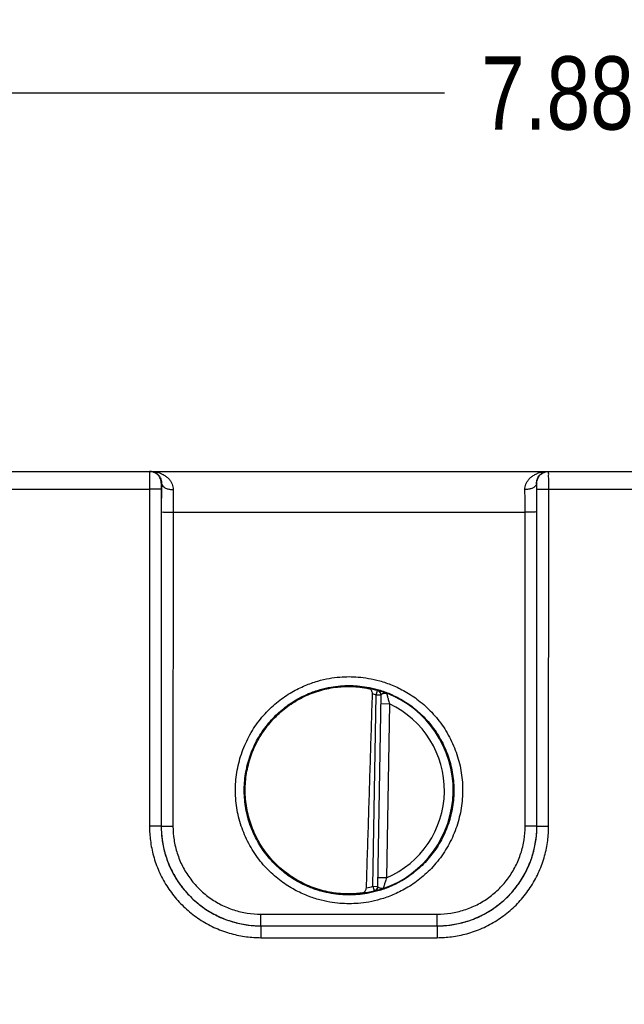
# Model space of a CAD drawing. Header units: inches. Extents: x 0 to 34, y 0 to 22.
# Tile 9 of 41: x 12.1 to 13.1, y 10.7 to 12.4. Entities that reach past the tile are written whole.
import ezdxf

# ---------------------------------------------------------------- set-up
doc = ezdxf.new("R2010")
doc.units = ezdxf.units.IN
doc.header["$LTSCALE"] = 1.87
doc.header["$MEASUREMENT"] = 0
doc.layers.get('0').update_dxf_attribs({"linetype": 'CONTINUOUS'})
doc.layers.add('DIMENSIONS', color=7, linetype='CONTINUOUS')
doc.styles.get("Standard").update_dxf_attribs({"font": 'txt', "width": 0.8})
doc.dimstyles.new('DIMSTYLE_1', dxfattribs={"dimtxt": 0.125, "dimasz": 0.1875, "dimexe": 0.18, "dimexo": 0.0625, "dimgap": 0.09, "dimtad": 0, "dimtih": 1, "dimtoh": 1, "dimdec": 3, "dimzin": 4, "dimdsep": 46, "dimtxsty": 'STANDARD', "dimblk": '_FILLED', "dimblk1": '_FILLED', "dimblk2": '_FILLED', "dimcen": 0.09, "dimadec": 0, "dimazin": 0, "dimtp": 0.01, "dimtm": 0.01, "dimtfac": 1, "dimtdec": 3, "dimtofl": 0, "dimtmove": 0, "dimatfit": 3, "dimldrblk": '_FILLED', "dimfxl": 1, "dimtolj": 1, "dimtzin": 4, "dimarcsym": 0})

# ---------------------------------------------------------------- blocks, each defined once
blk = doc.blocks.new('_FILLED')
at = {"color": 0, "linetype": 'BYBLOCK'}
blk.add_solid([(0, 0), (-1, 0.1667), (-1, -0.1667)], dxfattribs=at)
blk = doc.blocks.new('*D9')
at = {"layer": 'DIMENSIONS', "color": 2, "linetype": 'CONTINUOUS'}
for p, q in [((10.1883, 10.6991), (10.1883, 12.4276)), ((18.0686, 10.0303), (18.0686, 12.4276)), ((10.1883, 12.3026), (12.8284, 12.3026)), ((18.0686, 12.3026), (14.3784, 12.3026))]:
    blk.add_line(p, q, dxfattribs=at)
at = {"layer": 'DIMENSIONS', "color": 2, "linetype": 'CONTINUOUS', "xscale": 0.1875, "yscale": 0.1875, "zscale": 0.1875, "rotation": 180}
blk.add_blockref('_FILLED', (10.1883, 12.3026), dxfattribs=at)
at = {"layer": 'DIMENSIONS', "color": 2, "linetype": 'CONTINUOUS', "xscale": 0.1875, "yscale": 0.1875, "zscale": 0.1875}
blk.add_blockref('_FILLED', (18.0686, 12.3026), dxfattribs=at)
at = {"layer": 'DIMENSIONS', "color": 2, "linetype": 'CONTINUOUS', "width": 0.8}
for s, p in [('7.88', (12.8909, 12.2401)), ('[', (13.4159, 12.2401)), ('200.158', (13.5159, 12.2401)), (']', (14.2159, 12.2401))]:
    blk.add_text(s, height=0.125, dxfattribs=at).set_placement(p)

msp = doc.modelspace()

# ---------------------------------------------------------------- linework, layer by layer
at = {"color": 7, "linetype": 'CONTINUOUS'}
for p, q in [((10.2356, 11.6568), (18.0096, 11.6568)), ((12.3451, 11.6267), (12.3452, 11.0514)), ((12.3456, 11.6368), (12.3453, 11.6368)), ((12.9859, 11.6368), (12.9855, 11.6368)), ((12.986, 11.0514), (12.9861, 11.6267)), ((12.0761, 11.6265), (12.3251, 11.6265)), ((12.3251, 11.6265), (12.3252, 11.0512)), ((13.006, 11.0512), (13.0061, 11.6265)), ((13.0061, 11.6265), (13.2551, 11.6265)), ((12.3453, 11.5876), (12.3452, 11.0514)), ((12.3653, 11.5874), (12.3652, 11.0513)), ((12.3653, 11.5874), (12.9658, 11.5874)), ((12.9659, 11.0513), (12.9658, 11.5874)), ((12.9859, 11.0514), (12.9858, 11.5876)), ((12.7063, 10.9489), (12.712, 11.2751)), ((12.712, 11.2751), (12.7142, 11.2827)), ((12.7199, 11.275), (12.712, 11.2751)), ((12.7142, 11.2827), (12.7142, 11.2831)), ((12.7199, 11.2754), (12.7142, 10.9484)), ((12.7346, 11.2599), (12.7196, 11.2602)), ((12.7346, 11.2599), (12.7295, 10.9633)), ((12.3452, 11.0514), (12.3452, 11.0514)), ((12.986, 11.0514), (12.9859, 11.0514)), ((12.7295, 10.9633), (12.7145, 10.9636)), ((12.7063, 10.9489), (12.7082, 10.9413)), ((12.7063, 10.9489), (12.7142, 10.9488)), ((12.7082, 10.9409), (12.7082, 10.9413)), ((12.5152, 10.8814), (12.5152, 10.9013)), ((12.5152, 10.9013), (12.8159, 10.9013)), ((12.8159, 10.8814), (12.8159, 10.9013)), ((12.5152, 10.8814), (12.5152, 10.8612)), ((12.5152, 10.8814), (12.5152, 10.8814)), ((12.5152, 10.8814), (12.816, 10.8814)), ((12.5152, 10.8814), (12.8159, 10.8814)), ((12.816, 10.8814), (12.8159, 10.8814)), ((12.816, 10.8814), (12.816, 10.8612)), ((12.5152, 10.8612), (12.816, 10.8612))]:
    msp.add_line(p, q, dxfattribs=at)
for radius, start, end in [(0.1768, 74.0306, 78.9352), (0.1689, 74.0306, 76.3334), (0.1776, 289.2015, 68.7985), (0.1626, 293.1447, 64.8553), (0.1768, 277.0061, 283.9694), (0.1689, 280.096, 283.9695)]:
    msp.add_arc((12.6656, 11.1128), radius, start, end, dxfattribs=at)
for points, knots in [([(12.3253, 11.6568), (12.325, 11.6568), (12.3255, 11.6552), (12.3253, 11.6544), (12.3252, 11.6538)], [0, 0, 0, 0, 0.25372, 1, 1, 1, 1]), ([(12.3252, 11.6538), (12.325, 11.6527), (12.3252, 11.6497), (12.3251, 11.6451), (12.3251, 11.6394), (12.3251, 11.6331), (12.3251, 11.6288), (12.3251, 11.6265)], [0, 0, 0, 0, 0.13253, 0.308536, 0.519099, 0.753547, 1, 1, 1, 1]), ([(12.3453, 11.6368), (12.3453, 11.6389), (12.3446, 11.6431), (12.3417, 11.6487), (12.3372, 11.6532), (12.3315, 11.6561), (12.3273, 11.6568), (12.3253, 11.6568)], [0, 0, 0, 0, 0.200013, 0.400021, 0.600021, 0.800013, 1, 1, 1, 1]), ([(12.3269, 11.6568), (12.3296, 11.6568), (12.3349, 11.6563), (12.3422, 11.6545), (12.3485, 11.6517), (12.3539, 11.6483), (12.3582, 11.6443), (12.3616, 11.64), (12.364, 11.6353), (12.3653, 11.6305), (12.3656, 11.6273), (12.3656, 11.6257)], [0, 0, 0, 0, 0.149486, 0.285395, 0.409463, 0.52371, 0.630053, 0.729624, 0.823373, 0.913032, 1, 1, 1, 1]), ([(12.3309, 11.6563), (12.3321, 11.6561), (12.3344, 11.6553), (12.3375, 11.6535), (12.3401, 11.6513), (12.3422, 11.6487), (12.3438, 11.6459), (12.3449, 11.6429), (12.3455, 11.6399), (12.3456, 11.6378), (12.3456, 11.6368)], [0, 0, 0, 0, 0.140598, 0.273278, 0.400712, 0.524977, 0.646822, 0.766279, 0.884008, 1, 1, 1, 1]), ([(12.9655, 11.6257), (12.9655, 11.6273), (12.9658, 11.6305), (12.9672, 11.6353), (12.9695, 11.64), (12.9729, 11.6443), (12.9773, 11.6483), (12.9826, 11.6517), (12.9889, 11.6545), (12.9963, 11.6563), (13.0015, 11.6568), (13.0042, 11.6568)], [0, 0, 0, 0, 0.086968, 0.176627, 0.270376, 0.369946, 0.47629, 0.590537, 0.714605, 0.850514, 1, 1, 1, 1]), ([(12.9855, 11.6368), (12.9855, 11.6378), (12.9856, 11.6399), (12.9863, 11.6429), (12.9874, 11.6459), (12.989, 11.6487), (12.9911, 11.6513), (12.9937, 11.6535), (12.9967, 11.6553), (12.999, 11.6561), (13.0003, 11.6563)], [0, 0, 0, 0, 0.115992, 0.233721, 0.353178, 0.475023, 0.599288, 0.726722, 0.859402, 1, 1, 1, 1]), ([(12.9859, 11.6368), (12.9859, 11.6389), (12.9865, 11.6431), (12.9894, 11.6487), (12.9939, 11.6532), (12.9996, 11.6561), (13.0038, 11.6568), (13.0059, 11.6568)], [0, 0, 0, 0, 0.200014, 0.400023, 0.600023, 0.800014, 1, 1, 1, 1]), ([(13.0061, 11.6265), (13.0061, 11.6288), (13.0061, 11.6331), (13.006, 11.6394), (13.0061, 11.6451), (13.0059, 11.6497), (13.0062, 11.6535), (13.0056, 11.6552), (13.0061, 11.6568), (13.0059, 11.6568)], [0, 0, 0, 0, 0.221963, 0.433115, 0.622755, 0.781272, 0.900632, 0.974788, 1, 1, 1, 1]), ([(12.3451, 11.6267), (12.3448, 11.6265), (12.3434, 11.6268), (12.3407, 11.6265), (12.3363, 11.6266), (12.331, 11.6265), (12.3271, 11.6265), (12.3251, 11.6265)], [0, 0, 0, 0, 0.053268, 0.197128, 0.417842, 0.694288, 1, 1, 1, 1]), ([(12.3453, 11.6368), (12.3449, 11.6368), (12.3453, 11.6355), (12.3451, 11.6345), (12.3451, 11.6328), (12.3451, 11.631), (12.3451, 11.6289), (12.3451, 11.6274), (12.3451, 11.6267)], [0, 0, 0, 0, 0.09961, 0.218863, 0.377231, 0.566792, 0.778058, 1, 1, 1, 1]), ([(12.3456, 11.6368), (12.3456, 11.6328), (12.3455, 11.6246), (12.3454, 11.6122), (12.3453, 11.5998), (12.3453, 11.5916), (12.3453, 11.5876)], [0, 0, 0, 0, 0.241533, 0.499169, 0.756973, 1, 1, 1, 1]), ([(12.3456, 11.6368), (12.3456, 11.6356), (12.3465, 11.633), (12.3496, 11.6299), (12.3541, 11.6276), (12.3596, 11.6261), (12.3635, 11.6257), (12.3656, 11.6257)], [0, 0, 0, 0, 0.143987, 0.314094, 0.518322, 0.751254, 1, 1, 1, 1]), ([(12.9855, 11.6368), (12.9855, 11.6356), (12.9846, 11.633), (12.9815, 11.6299), (12.9771, 11.6276), (12.9716, 11.6261), (12.9676, 11.6257), (12.9655, 11.6257)], [0, 0, 0, 0, 0.143987, 0.314095, 0.518323, 0.751255, 1, 1, 1, 1]), ([(12.9858, 11.5876), (12.9858, 11.5916), (12.9858, 11.5998), (12.9857, 11.6122), (12.9857, 11.6247), (12.9856, 11.6328), (12.9855, 11.6368)], [0, 0, 0, 0, 0.243432, 0.501448, 0.758983, 1, 1, 1, 1]), ([(12.9861, 11.6267), (12.9861, 11.6274), (12.9861, 11.6289), (12.9861, 11.631), (12.986, 11.6328), (12.9861, 11.6345), (12.9858, 11.6355), (12.9862, 11.6368), (12.9859, 11.6368)], [0, 0, 0, 0, 0.221942, 0.433208, 0.622769, 0.781137, 0.90039, 1, 1, 1, 1]), ([(12.9861, 11.6267), (12.9864, 11.6265), (12.9878, 11.6268), (12.9905, 11.6265), (12.9948, 11.6266), (13.0001, 11.6265), (13.004, 11.6265), (13.0061, 11.6265)], [0, 0, 0, 0, 0.053268, 0.197128, 0.417843, 0.694288, 1, 1, 1, 1]), ([(12.3656, 11.6257), (12.3655, 11.6226), (12.3655, 11.6162), (12.3654, 11.6066), (12.3653, 11.5969), (12.3653, 11.5905), (12.3653, 11.5874)], [0, 0, 0, 0, 0.241617, 0.499338, 0.757134, 1, 1, 1, 1]), ([(12.9658, 11.5874), (12.9658, 11.5905), (12.9658, 11.5969), (12.9657, 11.6066), (12.9657, 11.6162), (12.9656, 11.6226), (12.9655, 11.6257)], [0, 0, 0, 0, 0.243281, 0.501281, 0.758886, 1, 1, 1, 1]), ([(12.3453, 11.5876), (12.3456, 11.5874), (12.347, 11.5877), (12.3498, 11.5874), (12.3541, 11.5875), (12.3594, 11.5874), (12.3633, 11.5874), (12.3653, 11.5874)], [0, 0, 0, 0, 0.053268, 0.197128, 0.417842, 0.694288, 1, 1, 1, 1]), ([(12.9858, 11.5876), (12.9855, 11.5874), (12.9841, 11.5877), (12.9814, 11.5874), (12.9771, 11.5875), (12.9717, 11.5874), (12.9678, 11.5874), (12.9658, 11.5874)], [0, 0, 0, 0, 0.053268, 0.197128, 0.417843, 0.694288, 1, 1, 1, 1]), ([(12.6656, 10.9192), (12.6604, 10.9192), (12.6494, 10.9196), (12.6319, 10.9218), (12.6125, 10.9262), (12.5914, 10.9334), (12.569, 10.9443), (12.546, 10.9596), (12.5237, 10.9797), (12.504, 11.0044), (12.4883, 11.0326), (12.4774, 11.0631), (12.4718, 11.0949), (12.4715, 11.1272), (12.4766, 11.1592), (12.4868, 11.1898), (12.502, 11.2184), (12.5214, 11.2436), (12.5436, 11.2644), (12.5669, 11.2803), (12.5897, 11.2916), (12.6112, 11.2992), (12.6311, 11.3038), (12.649, 11.3061), (12.6603, 11.3066), (12.6656, 11.3066)], [0, 0, 0, 0, 0.025402, 0.054262, 0.086852, 0.123427, 0.164227, 0.209523, 0.259155, 0.311614, 0.364765, 0.417697, 0.470586, 0.523518, 0.576419, 0.629325, 0.682422, 0.735168, 0.785587, 0.831838, 0.873532, 0.910953, 0.944336, 0.97393, 1, 1, 1, 1]), ([(12.6656, 10.934), (12.6608, 10.934), (12.6507, 10.9345), (12.6345, 10.9365), (12.6166, 10.9405), (12.5971, 10.9472), (12.5764, 10.9572), (12.5552, 10.9713), (12.5347, 10.9899), (12.5165, 11.0127), (12.502, 11.0387), (12.492, 11.0668), (12.4868, 11.0962), (12.4865, 11.126), (12.4912, 11.1555), (12.5007, 11.1838), (12.5147, 11.2101), (12.5326, 11.2333), (12.5531, 11.2525), (12.5745, 11.2672), (12.5955, 11.2777), (12.6154, 11.2847), (12.6337, 11.2889), (12.6503, 11.291), (12.6607, 11.2915), (12.6656, 11.2915)], [0, 0, 0, 0, 0.025411, 0.054271, 0.086861, 0.123435, 0.164234, 0.209531, 0.259168, 0.311634, 0.364787, 0.417717, 0.470605, 0.523536, 0.576436, 0.62934, 0.682438, 0.735187, 0.785605, 0.831851, 0.873539, 0.910956, 0.944335, 0.973926, 1, 1, 1, 1]), ([(12.6656, 11.3066), (12.6707, 11.3066), (12.6817, 11.3061), (12.6993, 11.3039), (12.7187, 11.2996), (12.7399, 11.2923), (12.7623, 11.2814), (12.7853, 11.2661), (12.8075, 11.2459), (12.8273, 11.2212), (12.8429, 11.1929), (12.8538, 11.1624), (12.8594, 11.1306), (12.8596, 11.0983), (12.8545, 11.0664), (12.8442, 11.0357), (12.829, 11.0072), (12.8095, 10.982), (12.7873, 10.9613), (12.7641, 10.9454), (12.7414, 10.9341), (12.7198, 10.9265), (12.7, 10.9219), (12.6821, 10.9196), (12.6708, 10.9192), (12.6656, 10.9192)], [0, 0, 0, 0, 0.025433, 0.054334, 0.086974, 0.123604, 0.164464, 0.209822, 0.259508, 0.311997, 0.365157, 0.41809, 0.470981, 0.523917, 0.576824, 0.629736, 0.682833, 0.735555, 0.785921, 0.832105, 0.873732, 0.91109, 0.944416, 0.973963, 1, 1, 1, 1]), ([(12.6656, 11.2915), (12.6703, 11.2915), (12.6805, 11.2911), (12.6966, 11.289), (12.7146, 11.285), (12.7341, 11.2783), (12.7548, 11.2682), (12.776, 11.2541), (12.7965, 11.2355), (12.8147, 11.2126), (12.8292, 11.1866), (12.8392, 11.1585), (12.8444, 11.1291), (12.8446, 11.0993), (12.8399, 11.0698), (12.8304, 11.0415), (12.8163, 11.0152), (12.7984, 10.992), (12.7779, 10.9729), (12.7565, 10.9583), (12.7355, 10.9478), (12.7156, 10.9408), (12.6973, 10.9366), (12.6808, 10.9345), (12.6704, 10.934), (12.6656, 10.934)], [0, 0, 0, 0, 0.025442, 0.054343, 0.086981, 0.12361, 0.164467, 0.209825, 0.259515, 0.31201, 0.365171, 0.418103, 0.470993, 0.523927, 0.576833, 0.629744, 0.682842, 0.735568, 0.785935, 0.832115, 0.873737, 0.911091, 0.944414, 0.973959, 1, 1, 1, 1]), ([(12.636, 10.9382), (12.6263, 10.9398), (12.6071, 10.9447), (12.58, 10.9568), (12.5552, 10.9732), (12.5335, 10.9935), (12.5155, 11.0172), (12.5017, 11.0435), (12.4924, 11.0717), (12.488, 11.1011), (12.4885, 11.1308), (12.494, 11.16), (12.5042, 11.1879), (12.5189, 11.2137), (12.5378, 11.2367), (12.5602, 11.2562), (12.5855, 11.2718), (12.613, 11.2829), (12.6324, 11.2871), (12.6421, 11.2884)], [0, 0, 0, 0, 0.058829, 0.11766, 0.176489, 0.235318, 0.294146, 0.352975, 0.411803, 0.470631, 0.529458, 0.588284, 0.647109, 0.705933, 0.764756, 0.823578, 0.882399, 0.94122, 1, 1, 1, 1]), ([(12.6421, 11.2884), (12.6448, 11.2888), (12.65, 11.2893), (12.6578, 11.2898), (12.663, 11.2899), (12.6656, 11.2899)], [0, 0, 0, 0, 0.338811, 0.67242, 1, 1, 1, 1]), ([(12.6656, 11.2899), (12.6687, 11.2899), (12.6747, 11.2897), (12.6835, 11.2889), (12.6918, 11.2878), (12.697, 11.2868), (12.6995, 11.2863)], [0, 0, 0, 0, 0.270703, 0.53172, 0.776883, 1, 1, 1, 1]), ([(12.6952, 10.9465), (12.6964, 10.9829), (12.6987, 11.056), (12.7021, 11.1661), (12.7044, 11.2399), (12.7055, 11.2769)], [0, 0, 0, 0, 0.330502, 0.663842, 1, 1, 1, 1]), ([(12.7055, 11.2769), (12.7055, 11.2776), (12.7054, 11.2792), (12.7048, 11.2816), (12.7036, 11.2837), (12.7018, 11.2854), (12.7003, 11.2861), (12.6995, 11.2863)], [0, 0, 0, 0, 0.188553, 0.395405, 0.598268, 0.796741, 1, 1, 1, 1]), ([(12.7142, 11.2831), (12.7142, 11.2834), (12.7155, 11.2827), (12.7166, 11.2827), (12.7189, 11.2819), (12.7218, 11.2811), (12.7255, 11.2799), (12.7283, 11.2789), (12.7298, 11.2783)], [0, 0, 0, 0, 0.058416, 0.143258, 0.275398, 0.461837, 0.706442, 1, 1, 1, 1]), ([(12.7199, 11.2754), (12.7199, 11.2765), (12.7195, 11.2788), (12.7174, 11.2816), (12.7153, 11.2828), (12.7142, 11.2831)], [0, 0, 0, 0, 0.333314, 0.666646, 1, 1, 1, 1]), ([(12.7195, 11.2778), (12.7192, 11.2785), (12.7184, 11.28), (12.7166, 11.2817), (12.715, 11.2825), (12.7142, 11.2827)], [0, 0, 0, 0, 0.313032, 0.656508, 1, 1, 1, 1]), ([(12.7198, 11.2764), (12.7197, 11.2768), (12.7196, 11.2773), (12.7195, 11.2777), (12.7195, 11.2778)], [0, 0, 0, 0, 0.832988, 1, 1, 1, 1]), ([(12.7199, 11.2754), (12.7199, 11.2755), (12.72, 11.276), (12.7206, 11.2765), (12.7215, 11.2771), (12.7228, 11.2777), (12.7247, 11.2783), (12.7271, 11.2787), (12.7289, 11.2786), (12.7298, 11.2783)], [0, 0, 0, 0, 0.048939, 0.113981, 0.207708, 0.339667, 0.516353, 0.738334, 1, 1, 1, 1]), ([(12.7298, 11.2783), (12.7298, 11.2782), (12.7299, 11.2778), (12.7301, 11.2771), (12.7303, 11.2761), (12.7306, 11.2747), (12.7311, 11.2729), (12.7317, 11.2705), (12.7325, 11.2676), (12.7335, 11.264), (12.7342, 11.2614), (12.7346, 11.2599)], [0, 0, 0, 0, 0.025795, 0.059205, 0.111166, 0.185277, 0.284606, 0.412117, 0.572109, 0.768372, 1, 1, 1, 1]), ([(12.3452, 11.0514), (12.3448, 11.0512), (12.3435, 11.0514), (12.3407, 11.0512), (12.3364, 11.0512), (12.3311, 11.0512), (12.3272, 11.0512), (12.3252, 11.0512)], [0, 0, 0, 0, 0.053268, 0.197126, 0.417841, 0.694286, 1, 1, 1, 1]), ([(12.3252, 11.0512), (12.3252, 11.043), (12.3263, 11.0261), (12.3315, 11.0003), (12.3407, 10.9742), (12.3539, 10.9494), (12.3707, 10.9268), (12.3906, 10.9069), (12.4132, 10.8901), (12.438, 10.8768), (12.4641, 10.8676), (12.4899, 10.8623), (12.507, 10.8612), (12.5152, 10.8612)], [0, 0, 0, 0, 0.081836, 0.170728, 0.263921, 0.358811, 0.452965, 0.54624, 0.640362, 0.735261, 0.828575, 0.917731, 1, 1, 1, 1]), ([(12.3452, 11.0514), (12.3452, 11.0441), (12.3461, 11.0289), (12.3508, 11.0058), (12.3591, 10.9825), (12.3709, 10.9603), (12.3859, 10.94), (12.4037, 10.9223), (12.4239, 10.9072), (12.4461, 10.8954), (12.4694, 10.8871), (12.4926, 10.8824), (12.5079, 10.8814), (12.5152, 10.8814)], [0, 0, 0, 0, 0.081866, 0.170765, 0.263956, 0.358834, 0.452969, 0.546223, 0.640329, 0.735218, 0.828535, 0.917702, 1, 1, 1, 1]), ([(12.3452, 11.0514), (12.3452, 11.0426), (12.3466, 11.0249), (12.3528, 10.9989), (12.363, 10.9741), (12.3771, 10.9512), (12.3945, 10.9307), (12.415, 10.9133), (12.4379, 10.8993), (12.4627, 10.889), (12.4887, 10.8828), (12.5064, 10.8814), (12.5152, 10.8814)], [0, 0, 0, 0, 0.099076, 0.198931, 0.29925, 0.399691, 0.500037, 0.600379, 0.700806, 0.801109, 0.900945, 1, 1, 1, 1]), ([(12.3452, 11.0514), (12.3456, 11.0513), (12.347, 11.0515), (12.3497, 11.0512), (12.354, 11.0513), (12.3593, 11.0513), (12.3632, 11.0513), (12.3652, 11.0513)], [0, 0, 0, 0, 0.053269, 0.19713, 0.417845, 0.69429, 1, 1, 1, 1]), ([(12.3652, 11.0513), (12.3652, 11.0435), (12.3665, 11.0279), (12.3719, 11.0049), (12.3809, 10.983), (12.3933, 10.9628), (12.4087, 10.9448), (12.4268, 10.9293), (12.447, 10.917), (12.4689, 10.9079), (12.4918, 10.9025), (12.5074, 10.9013), (12.5152, 10.9013)], [0, 0, 0, 0, 0.099037, 0.198898, 0.299226, 0.399681, 0.500045, 0.600401, 0.70084, 0.801148, 0.900987, 1, 1, 1, 1]), ([(12.8159, 10.8814), (12.8247, 10.8814), (12.8425, 10.8828), (12.8684, 10.889), (12.8932, 10.8992), (12.9162, 10.9133), (12.9366, 10.9307), (12.9541, 10.9512), (12.9681, 10.9741), (12.9783, 10.9989), (12.9845, 11.0249), (12.9859, 11.0426), (12.9859, 11.0514)], [0, 0, 0, 0, 0.099038, 0.198863, 0.299159, 0.399587, 0.499929, 0.600274, 0.700716, 0.80104, 0.900907, 1, 1, 1, 1]), ([(12.8159, 10.9013), (12.8237, 10.9013), (12.8393, 10.9025), (12.8622, 10.9079), (12.8841, 10.917), (12.9044, 10.9293), (12.9224, 10.9447), (12.9378, 10.9628), (12.9502, 10.983), (12.9592, 11.0049), (12.9647, 11.0279), (12.9659, 11.0435), (12.9659, 11.0513)], [0, 0, 0, 0, 0.098998, 0.198826, 0.299131, 0.399571, 0.49993, 0.600292, 0.700744, 0.801076, 0.900947, 1, 1, 1, 1]), ([(12.816, 10.8814), (12.8233, 10.8814), (12.8385, 10.8824), (12.8616, 10.887), (12.8849, 10.8953), (12.9072, 10.9072), (12.9274, 10.9222), (12.9452, 10.9399), (12.9602, 10.9602), (12.972, 10.9824), (12.9803, 11.0057), (12.985, 11.0288), (12.986, 11.0441), (12.986, 11.0514)], [0, 0, 0, 0, 0.082104, 0.171135, 0.264381, 0.359266, 0.453391, 0.546644, 0.640758, 0.735639, 0.8289, 0.917937, 1, 1, 1, 1]), ([(12.816, 10.8612), (12.8241, 10.8612), (12.8411, 10.8623), (12.867, 10.8675), (12.893, 10.8768), (12.9179, 10.89), (12.9405, 10.9068), (12.9604, 10.9267), (12.9771, 10.9493), (12.9904, 10.9741), (12.9997, 11.0002), (13.0049, 11.026), (13.006, 11.043), (13.006, 11.0512)], [0, 0, 0, 0, 0.082072, 0.171094, 0.264341, 0.359238, 0.453382, 0.546656, 0.640786, 0.735677, 0.828937, 0.917964, 1, 1, 1, 1]), ([(12.9859, 11.0514), (12.9856, 11.0513), (12.9842, 11.0515), (12.9815, 11.0512), (12.9771, 11.0513), (12.9718, 11.0513), (12.9679, 11.0513), (12.9659, 11.0513)], [0, 0, 0, 0, 0.053268, 0.197128, 0.417842, 0.694288, 1, 1, 1, 1]), ([(12.986, 11.0514), (12.9863, 11.0512), (12.9877, 11.0514), (12.9904, 11.0512), (12.9947, 11.0512), (13, 11.0512), (13.0039, 11.0512), (13.006, 11.0512)], [0, 0, 0, 0, 0.053268, 0.197128, 0.417842, 0.694288, 1, 1, 1, 1]), ([(12.7295, 10.9633), (12.729, 10.962), (12.7282, 10.9596), (12.7272, 10.9563), (12.7263, 10.9535), (12.7257, 10.9512), (12.7251, 10.9494), (12.7247, 10.9479), (12.7244, 10.9468), (12.7242, 10.9461), (12.7241, 10.9455), (12.724, 10.9452), (12.724, 10.9451)], [0, 0, 0, 0, 0.212751, 0.396239, 0.549297, 0.674367, 0.774798, 0.853178, 0.911721, 0.952946, 0.979643, 1, 1, 1, 1]), ([(12.6656, 10.9358), (12.6624, 10.9358), (12.6558, 10.9359), (12.646, 10.9367), (12.6394, 10.9376), (12.636, 10.9382)], [0, 0, 0, 0, 0.325003, 0.658985, 1, 1, 1, 1]), ([(12.6871, 10.9373), (12.6881, 10.9375), (12.6899, 10.938), (12.6922, 10.9396), (12.6939, 10.9417), (12.6949, 10.9441), (12.6951, 10.9457), (12.6952, 10.9465)], [0, 0, 0, 0, 0.217683, 0.42094, 0.621121, 0.820634, 1, 1, 1, 1]), ([(12.7142, 10.9484), (12.7142, 10.9473), (12.7136, 10.945), (12.7114, 10.9422), (12.7093, 10.9412), (12.7082, 10.9409)], [0, 0, 0, 0, 0.333314, 0.666646, 1, 1, 1, 1]), ([(12.724, 10.9451), (12.7224, 10.9446), (12.7197, 10.9437), (12.7158, 10.9426), (12.713, 10.9419), (12.7107, 10.9412), (12.7095, 10.9412), (12.7082, 10.9406), (12.7082, 10.9409)], [0, 0, 0, 0, 0.294601, 0.539062, 0.72513, 0.857039, 0.941695, 1, 1, 1, 1]), ([(12.7132, 10.945), (12.713, 10.9447), (12.7123, 10.9436), (12.7106, 10.9421), (12.7091, 10.9415), (12.7082, 10.9413)], [0, 0, 0, 0, 0.204335, 0.604799, 1, 1, 1, 1]), ([(12.714, 10.9473), (12.714, 10.9469), (12.7139, 10.9465), (12.7137, 10.9461), (12.7137, 10.946)], [0, 0, 0, 0, 0.837233, 1, 1, 1, 1]), ([(12.724, 10.9451), (12.7231, 10.9448), (12.7212, 10.9448), (12.7189, 10.9453), (12.717, 10.946), (12.7157, 10.9466), (12.7148, 10.9472), (12.7143, 10.9478), (12.7142, 10.9482), (12.7142, 10.9484)], [0, 0, 0, 0, 0.261923, 0.484021, 0.660562, 0.792445, 0.886081, 0.951068, 1, 1, 1, 1]), ([(12.6871, 10.9373), (12.6849, 10.937), (12.6802, 10.9365), (12.673, 10.936), (12.6681, 10.9358), (12.6656, 10.9358)], [0, 0, 0, 0, 0.315254, 0.650207, 1, 1, 1, 1])]:
    msp.add_open_spline(points, degree=3, knots=knots, dxfattribs=at)
for points in [[(12.3269, 11.6568), (12.3282, 11.6568), (12.3296, 11.6566), (12.3309, 11.6563)], [(13.0003, 11.6563), (13.0016, 11.6566), (13.0029, 11.6568), (13.0042, 11.6568)], [(12.7199, 11.275), (12.7199, 11.2755), (12.7199, 11.276), (12.7198, 11.2764)], [(12.7137, 10.946), (12.7135, 10.9457), (12.7134, 10.9453), (12.7132, 10.945)], [(12.7142, 10.9488), (12.7142, 10.9483), (12.7141, 10.9478), (12.714, 10.9473)]]:
    msp.add_open_spline(points, degree=3, dxfattribs=at)

# ---------------------------------------------------------------- dimensions: what is measured, and where the dimension line sits
at = {"layer": 'DIMENSIONS', "color": 2, "linetype": 'CONTINUOUS'}
dim = msp.add_linear_dim(base=(18.0686, 12.3026), p1=(10.1883, 10.6991), p2=(18.0686, 10.0303), dimstyle='DIMSTYLE_1', dxfattribs=at)
dim.commit()
dim.dimension.update_dxf_attribs({"geometry": '*D9', "text_midpoint": (13.6034, 12.3026), "dimtype": 160})

doc.saveas('drawing.dxf')
